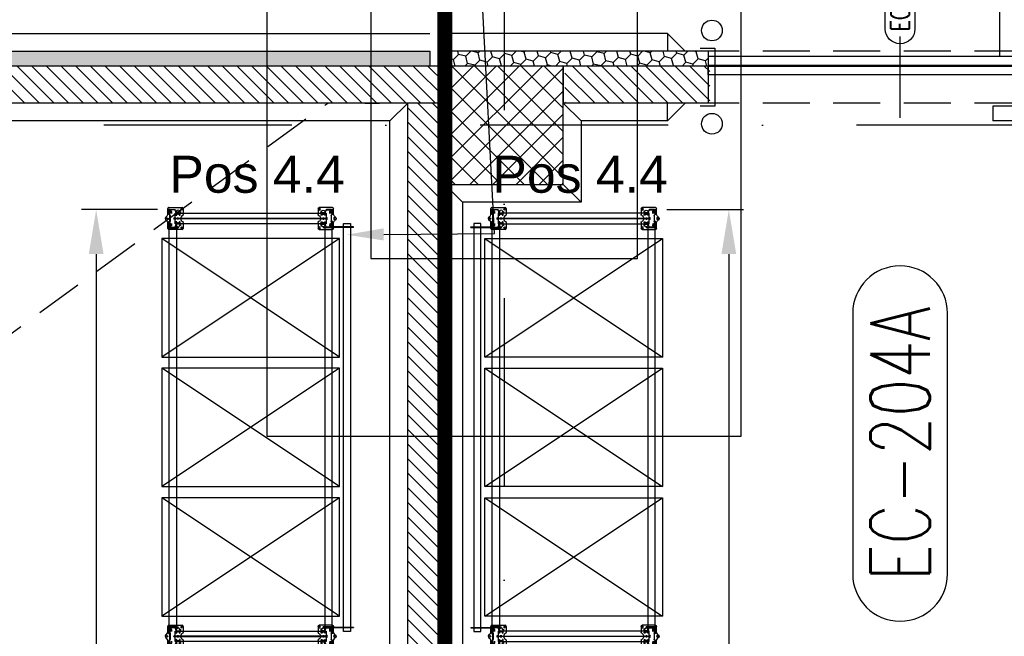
# Model space of a CAD drawing. Extents: x 34560 to 100229, y -303284 to -152113.
# Tile 57 of 74: x 59885 to 66531, y -160538 to -156373. Entities that reach past the tile are written whole.
import ezdxf
from ezdxf import colors
from ezdxf.entities.mleader import LeaderData, LeaderLine
from ezdxf.enums import TextEntityAlignment as Align
from ezdxf.math import Vec2, Vec3

# ---------------------------------------------------------------- set-up
doc = ezdxf.new("R2010")
doc.units = 0
doc.header["$LTSCALE"] = 100
doc.header["$PDMODE"] = 1
for name, pattern in [('A__G__-_-_RA_-A-$0$STRICHPUNKT', [25.4, 12.7, -6.35, 0, -6.35]), ('A_CGEG-_-____-A-$0$VERDECKT', [9.525, 6.35, -3.175]), ('A_CGEG-_-____-A-$0$VERDECKT2', [4.7625, 3.175, -1.5875]), ('MITTELLINIE', [2, 1.25, -0.25, 0.25, -0.25]), ('VERDECKT2', [0.1875, 0.125, -0.0625])]:
    doc.linetypes.add(name, pattern=pattern)
doc.layers.get('0').update_dxf_attribs({"linetype": 'CONTINUOUS'})
doc.layers.get('Defpoints').update_dxf_attribs({"linetype": 'CONTINUOUS'})
for name, color, linetype in [('A__G__-_-_RA_-A-$0$A1-ACHS-RAS---', 7, 'A__G__-_-_RA_-A-$0$STRICHPUNKT'), ('A_CGEG-_-____-A-$0$A2-ANSI-EF----', 1, 'CONTINUOUS'), ('A_CGEG-_-____-A-$0$A2-TUER-NUM050', 8, 'CONTINUOUS'), ('A_CGEG-_-____-A-$0$A2-TUER-NUM200', 8, 'CONTINUOUS'), ('A_CGEG-_-____-A-$0$A2-TUER-SYM050', 6, 'CONTINUOUS'), ('A_CGEG-_-____-A-$0$A2-TUER-SYM100', 6, 'CONTINUOUS'), ('A_CGEG-_-____-A-$0$A2-TUER-SYM200', 6, 'CONTINUOUS'), ('A_CGEG-_-____-A-$0$A2-TUER-TEX050', 8, 'CONTINUOUS'), ('A_CGEG-_-____-A-$0$A2-TUER-TEX100', 8, 'CONTINUOUS'), ('A_CGEG-_-____-A-$0$A2-TUER-TEX200', 8, 'CONTINUOUS'), ('A_CGEG-_-____-A-$0$A2-VERD-STU---', 1, 'A_CGEG-_-____-A-$0$VERDECKT2'), ('A_CGEG-_-____-A-$0$A2-VERD-UNT---', 1, 'A_CGEG-_-____-A-$0$VERDECKT'), ('A_CGEG-_-____-A-$0$A2-WAND-BFT---', 3, 'CONTINUOUS'), ('A_CGEG-_-____-A-$0$A2-WAND-MWK---', 60, 'CONTINUOUS'), ('A_CGEG-_-____-A-$0$A2-WAND-PAN---', 7, 'CONTINUOUS'), ('A_CGEG-_-____-A-$0$A3-DECK-HOE', 5, 'A_CGEG-_-____-A-$0$VERDECKT2'), ('A_CGEG-_-____-A-$0$A3-EINL-RRO---', 5, 'CONTINUOUS'), ('A_CGEG-_-____-A-$0$A3-FUGE-------', 2, 'A_CGEG-_-____-A-$0$VERDECKT2'), ('A_CGEG-_-____-A-$0$A3-TEXT-A--100', 210, 'CONTINUOUS'), ('A_CGEG-_-____-A-$0$A5-SCHR-FT----', 81, 'CONTINUOUS'), ('A_CGEG-_-____-A-$0$A5-SCHR-MWK---', 81, 'CONTINUOUS'), ('A_CGEG-_-____-A-$0$A5-SCHR-PAN---', 5, 'CONTINUOUS'), ('BITO_BUILDING', 8, 'CONTINUOUS'), ('BITO_DIMENSION', 7, 'CONTINUOUS'), ('BITO_FUßPLATTE', 2, 'CONTINUOUS'), ('BITO_PACKAGING', 4, 'CONTINUOUS'), ('BITO_RACKING_STA', 1, 'CONTINUOUS'), ('BITO_TEXT', 7, 'CONTINUOUS'), ('BITO_TRAVERSEN', 3, 'CONTINUOUS'), ('BITO_ZUBEHÖR', 5, 'CONTINUOUS')]:
    doc.layers.add(name, color=color, linetype=linetype)
doc.styles.add('A_CGEG-_-____-A-$0$NORMAL', font='romans.shx', dxfattribs={"width": 0.75})
doc.styles.get("Standard").update_dxf_attribs({"font": 'ARIAL.TTF'})
doc.dimstyles.new('BITO_100', dxfattribs={"dimscale": 100, "dimtxt": 2.5, "dimasz": 3, "dimexe": 1, "dimexo": 1, "dimgap": 1, "dimtad": 1, "dimdsep": 46, "dimtxsty": 'Standard', "dimcen": 0.09, "dimclrd": 256, "dimclre": 256, "dimclrt": 256, "dimazin": 0, "dimtfac": 0.8, "dimtix": 1, "dimtofl": 0, "dimtmove": 0, "dimatfit": 3, "dimfxl": 0, "dimtolj": 1, "dimtzin": 0, "dimlwd": -1, "dimarcsym": 0})
pattern_1 = [(45, (136000, -77350), (22.34603, 83.396486), [49.8475, -99.695]), (165, (136000, -77350), (-83.39649, -22.346013), [49.8475, -99.695]), (105, (136000, -77350), (-61.05046, 61.050473), [-99.695, 49.8475])]
pattern_2 = [(135, (136000, -77350), (-49.39141, -49.39141), [])]

# ---------------------------------------------------------------- blocks, each defined once
blk = doc.blocks.new('A_CGEG-_-____-A-$0$BFT_STUETZE_80')
at = {"layer": 'A_CGEG-_-____-A-$0$A5-SCHR-FT----'}
h = blk.add_hatch(dxfattribs=at)
h.set_pattern_fill('ANSI37', color=256, scale=3.464567, style=0)
h.set_pattern_definition([(45, (42883.72, -18623.774), (-7.7781746, 7.7781746), []), (135, (42883.72, -18623.774), (-7.7781746, -7.7781746), [])])
h.paths.add_polyline_path([(-40, -40), (40, -40), (40, 40), (-40, 40)])
at = {"layer": 'A_CGEG-_-____-A-$0$A2-WAND-BFT---'}
blk.add_lwpolyline([(-40, -40), (40, -40), (40, 40), (-40, 40)], close=True, dxfattribs=at)
blk = doc.blocks.new('A_CGEG-_-____-A-$0$FC4')
at = {"layer": 'A_CGEG-_-____-A-$0$A2-VERD-UNT---'}
for points in [[(-160, 210), (-160, -210), (160, -210), (160, 210)], [(-90, 90), (-90, -90), (90, -90), (90, 90)]]:
    blk.add_lwpolyline(points, close=True, dxfattribs=at)
blk = doc.blocks.new('A_CGEG-_-____-A-$0$B_T3250')
at = {"layer": 'A_CGEG-_-____-A-$0$A2-TUER-NUM050'}
blk.add_lwpolyline([(-10, -60, -1), (10, -60), (10, -115, -1), (-10, -115)], format="xyb", close=True, dxfattribs=at)
at = {"layer": 'A_CGEG-_-____-A-$0$A2-TUER-NUM050', "style": 'A_CGEG-_-____-A-$0$NORMAL', "width": 0.75}
blk.add_attdef('POSNUM', text='', height=12.5, rotation=270, dxfattribs=at).set_placement((0, -87.5), align=Align.MIDDLE_CENTER)
blk = doc.blocks.new('A_CGEG-_-____-A-$0$B_T32200')
at = {"layer": 'A_CGEG-_-____-A-$0$A2-TUER-NUM200'}
blk.add_lwpolyline([(32, 308, 1), (-32, 308), (-32, 132, 1), (32, 132)], format="xyb", close=True, dxfattribs=at)
at = {"layer": 'A_CGEG-_-____-A-$0$A2-TUER-NUM200', "style": 'A_CGEG-_-____-A-$0$NORMAL', "width": 0.75}
blk.add_attdef('POSNUM', text='', height=40, rotation=270, dxfattribs=at).set_placement((0, 220), align=Align.MIDDLE_CENTER)
blk = doc.blocks.new('A_CGEG-_-____-A-$0$TCTBZ9T002K1RU1RU4P1')
at = {"layer": 'A_CGEG-_-____-A-$0$A2-TUER-SYM050'}
for p, q in [((4.5, 37), (-5.5, 37)), ((4.5, -2), (4.5, 37)), ((254.5, -2), (254.5, 37)), ((254.5, 37), (264.5, 37)), ((-5.5, -2), (4.5, -2)), ((264.5, -2), (254.5, -2))]:
    blk.add_line(p, q, dxfattribs=at)
at = {"layer": 'A_CGEG-_-____-A-$0$A2-TUER-SYM100'}
for p, q in [((4.5, 35), (0, 35)), ((4.5, 0), (4.5, 37)), ((4.5, 0), (4.5, 35)), ((254.5, 0), (254.5, 37)), ((254.5, 0), (254.5, 35)), ((254.5, 35), (259, 35)), ((4.5, 0), (0, 0)), ((254.5, 0), (259, 0))]:
    blk.add_line(p, q, dxfattribs=at)
at = {"layer": 'A_CGEG-_-____-A-$0$A2-TUER-SYM200'}
for p, q in [((4.5, 0), (4.5, 37)), ((4.5, 0), (4.5, 35)), ((254.5, 0), (254.5, 37)), ((254.5, 0), (254.5, 35))]:
    blk.add_line(p, q, dxfattribs=at)
at = {"layer": 'A_CGEG-_-____-A-$0$A2-WAND-PAN---'}
for p, q in [((0, 0), (0, 35)), ((259, 0), (259, 35))]:
    blk.add_line(p, q, dxfattribs=at)
blk = doc.blocks.new('A_CGEG-_-____-A-$0$TCTBZ9T2C001RU1RU001')
at = {"layer": 'A_CGEG-_-____-A-$0$A2-TUER-SYM050'}
for p, q in [((-187.5, 10), (62.5, 10)), ((-187.5, 0), (-187.5, 10)), ((62.5, 0), (62.5, 10)), ((-187.5, 0), (62.5, 0))]:
    blk.add_line(p, q, dxfattribs=at)
at = {"layer": 'A_CGEG-_-____-A-$0$A2-TUER-SYM100'}
for p, q in [((-187.5, 10), (62.5, 10)), ((-187.5, 0), (-187.5, 10)), ((62.5, 0), (62.5, 10)), ((-187.5, 0), (62.5, 0))]:
    blk.add_line(p, q, dxfattribs=at)
at = {"layer": 'A_CGEG-_-____-A-$0$A2-TUER-SYM200'}
for p, q in [((-187.5, 10), (62.5, 10)), ((-187.5, 0), (-187.5, 10)), ((62.5, 0), (62.5, 10)), ((-187.5, 0), (62.5, 0))]:
    blk.add_line(p, q, dxfattribs=at)
blk = doc.blocks.new('A_CGEG-_-____-A-$0$TCTBZ9T2C2K1RU1RU4P1')
for name, p in [('A_CGEG-_-____-A-$0$TCTBZ9T2C001RU1RU001', (4.5, 37)), ('A_CGEG-_-____-A-$0$TCTBZ9T002K1RU1RU4P1', (0, 0))]:
    blk.add_blockref(name, p)
blk = doc.blocks.new('EG-C-202ff GR kurz oReg')
at = {"layer": 'A_CGEG-_-____-A-$0$A5-SCHR-MWK---'}
h = blk.add_hatch(dxfattribs=at)
h.set_pattern_fill('ANSI31', color=256, scale=22.047244, angle=90, style=0)
h.set_pattern_definition([(135, (136000, -77000), (-49.497475, -49.497475), [])])
h.paths.add_polyline_path([(23600, 17900), (13200, 17900), (13200, 17650), (23600, 17650)])
h = blk.add_hatch(dxfattribs=at)
h.set_pattern_fill('ANSI31', color=256, scale=22, angle=90, style=0)
h.set_pattern_definition([(135, (136011, -77350), (-49.39141, -49.39141), [])])
h.paths.add_polyline_path([(25389, 17900), (24411, 17900), (24411, 17650), (25389, 17650)])
h = blk.add_hatch(dxfattribs=at)
h.set_pattern_fill('ANSI31', color=256, scale=22, angle=90, style=0)
h.set_pattern_definition(pattern_2)
h.paths.add_polyline_path([(23600, 17650), (23350, 17650), (23350, 17500), (23600, 17500)])
h = blk.add_hatch(dxfattribs=at)
h.set_pattern_fill('ANSI31', color=256, scale=22, angle=90, style=0)
h.set_pattern_definition(pattern_2)
h.paths.add_polyline_path([(23600, 17500), (23350, 17500), (23350, 5445), (23600, 5445)])
at = {"layer": 'A_CGEG-_-____-A-$0$A5-SCHR-PAN---'}
h = blk.add_hatch(dxfattribs=at)
h.set_pattern_fill('HONEY', color=256, scale=15.7, angle=45, style=0)
h.set_pattern_definition(pattern_1)
h.paths.add_polyline_path([(23500, 18000), (12800, 18000), (12800, 17900), (23500, 17900)])
h = blk.add_hatch(dxfattribs=at)
h.set_pattern_fill('HONEY', color=256, scale=15.7, angle=45, style=0)
h.set_pattern_definition(pattern_1)
h.paths.add_polyline_path([(24000, 18000), (23600, 18000), (23600, 17900), (24000, 17900)])
h = blk.add_hatch(dxfattribs=at)
h.set_pattern_fill('HONEY', color=256, scale=15.7, angle=45, style=0)
h.set_pattern_definition(pattern_1)
h.paths.add_polyline_path([(25378, 18000), (24000, 18000), (24000, 17900), (25378, 17900)])
at = {"layer": 'A__G__-_-_RA_-A-$0$A1-ACHS-RAS---'}
for p, q in [((24000, 21412.7), (24000, -2702.7)), ((58129.4, 17500), (-3760.5, 17500))]:
    blk.add_line(p, q, dxfattribs=at)
at = {"layer": 'A_CGEG-_-____-A-$0$A2-ANSI-EF----'}
for p, q in [((9570, 18120), (23500, 18120)), ((25103, 18120), (23600, 18120)), ((25103, 18120), (25103, 18000)), ((25103, 18120), (25223, 18000)), ((23350, 17650), (23230, 17530)), ((24400, 17650), (24520, 17530)), ((25103, 17530), (25103, 17650)), ((25103, 17530), (25223, 17650)), ((23230, 17530), (13320, 17530)), ((23230, 8210), (23230, 17530)), ((24520, 17530), (24520, 16980)), ((25103, 17530), (24520, 17530)), ((23600, 17100), (23720, 16980)), ((24520, 16980), (24400, 17100)), ((24520, 16980), (23720, 16980)), ((23720, 16980), (23720, 5720))]:
    blk.add_line(p, q, dxfattribs=at)
for centre in [(25403, 18140), (25403, 17510)]:
    blk.add_circle(centre, 70, dxfattribs=at)
at = {"layer": 'A_CGEG-_-____-A-$0$A2-TUER-TEX050'}
blk.add_line((26673, 17550), (26673, 18100), dxfattribs=at)
at = {"layer": 'A_CGEG-_-____-A-$0$A2-TUER-TEX100'}
blk.add_line((26673, 17550), (26673, 18100), dxfattribs=at)
at = {"layer": 'A_CGEG-_-____-A-$0$A2-TUER-TEX200'}
blk.add_line((26673, 17550), (26673, 18100), dxfattribs=at)
at = {"layer": 'A_CGEG-_-____-A-$0$A2-VERD-STU---'}
for p, q in [((27968, 18000), (25378, 18000)), ((27968, 17650), (25378, 17650))]:
    blk.add_line(p, q, dxfattribs=at)
at = {"layer": 'A_CGEG-_-____-A-$0$A2-WAND-MWK---'}
for p, q in [((23600, 17900), (13200, 17900)), ((23600, 17900), (23600, 17650)), ((25378, 17900), (24400, 17900)), ((24400, 17900), (24400, 17650)), ((23600, 17650), (13200, 17650)), ((23350, 5445), (23350, 17650)), ((23600, 5445), (23600, 17650)), ((25378, 17650), (24400, 17650))]:
    blk.add_line(p, q, dxfattribs=at)
at = {"layer": 'A_CGEG-_-____-A-$0$A2-WAND-PAN---'}
for p, q in [((9295, 18000), (23500, 18000)), ((23500, 18000), (23500, 17900)), ((25378, 18000), (23600, 18000)), ((23500, 17900), (9295, 17900)), ((25378, 17900), (23600, 17900)), ((23060, 17650), (23160, 17650))]:
    blk.add_line(p, q, dxfattribs=at)
at = {"layer": 'A_CGEG-_-____-A-$0$A3-DECK-HOE'}
blk.add_line((2000, 2500), (22810, 17650), dxfattribs=at)
at = {"layer": 'A_CGEG-_-____-A-$0$A3-EINL-RRO---'}
for points in [[(25378, 17905), (27968, 17905), (27968, 17965), (25378, 17965), (25378, 17905)], [(25378, 17900), (27968, 17900), (27968, 17840), (25378, 17840), (25378, 17900)]]:
    blk.add_lwpolyline(points, dxfattribs=at)
at = {"layer": 'A_CGEG-_-____-A-$0$A3-FUGE-------', "const_width": 100}
blk.add_lwpolyline([(23600, 18499.1), (23600, 1002.3)], dxfattribs=at)
at = {"layer": 'A_CGEG-_-____-A-$0$A3-TEXT-A--100'}
blk.add_line((27344.3, 19406.6), (27344.3, 17962.5), dxfattribs=at)
at = {"xscale": 10, "yscale": 10, "zscale": 10, "rotation": 180}
for name in ['A_CGEG-_-____-A-$0$B_T3250', 'A_CGEG-_-____-A-$0$B_T32200']:
    blk.add_blockref(name, (26673, 17550), dxfattribs=at).add_auto_attribs({'POSNUM': 'EC-204A'})
blk.add_blockref('A_CGEG-_-____-A-$0$TCTBZ9T2C2K1RU1RU4P1', (27968, 18000), dxfattribs=at)
at = {"layer": 'A_CGEG-_-____-A-$0$A2-VERD-UNT---', "xscale": 10, "yscale": 10, "zscale": 10}
blk.add_blockref('A_CGEG-_-____-A-$0$FC4', (24000, 17500), dxfattribs=at)
at = {"layer": 'A_CGEG-_-____-A-$0$A2-WAND-BFT---', "xscale": 10, "yscale": 10, "zscale": 10}
blk.add_blockref('A_CGEG-_-____-A-$0$BFT_STUETZE_80', (24000, 17500), dxfattribs=at)
blk = doc.blocks.new('Stütze P4 ds')
at = {"color": 0}
for p, q in [((-47.5, 70.5), (-40, 70.5)), ((-47.5, 68.5), (-47.5, 70.5)), ((-40, 68.5), (-47.5, 68.5)), ((40, 70.5), (47.5, 70.5)), ((47.5, 68.5), (40, 68.5)), ((47.5, 70.5), (47.5, 68.5)), ((-60, -0.5), (-60, 33)), ((-58, 33), (-58, -0.5)), ((-57, 37.3), (-39.1, 43.8)), ((-38.5, 41.9), (-56.4, 35.4)), ((-37.5, 46.1), (-37.5, 66)), ((-35.5, 66), (-35.5, 46.1)), ((-21, 2), (21, 2)), ((21, 0), (-21, 0)), ((35.5, 46.1), (35.5, 66)), ((37.5, 66), (37.5, 46.1)), ((56.4, 35.4), (38.5, 41.9)), ((39.1, 43.8), (57, 37.3)), ((58, -0.5), (58, 33)), ((60, 33), (60, -0.5)), ((-57.5, -5), (-62.5, -5)), ((-60, -2.5), (-60, -7.5)), ((-55.5, -3), (-27.9, -3)), ((-27.9, -5), (-55.5, -5)), ((-25.7, -1.8), (-24.9, -0.2)), ((-23.1, -1.2), (-24, -2.8)), ((24, -2.8), (23.1, -1.2)), ((24.9, -0.2), (25.7, -1.8)), ((27.9, -3), (55.5, -3)), ((55.5, -5), (27.9, -5)), ((57.5, -5), (62.5, -5)), ((60, -2.5), (60, -7.5))]:
    blk.add_line(p, q, dxfattribs=at)
at = {"color": 5, "linetype": 'Continuous'}
for p, q in [((-40, 55), (-33, 55)), ((33, 55), (40, 55))]:
    blk.add_line(p, q, dxfattribs=at)
at = {"color": 6}
for p, q in [((-37.5, 60.1), (-35.5, 60.1)), ((-37.5, 49.8), (-35.5, 49.8)), ((35.5, 60.1), (37.5, 60.1)), ((35.5, 49.8), (37.5, 49.8)), ((-46.5, -5), (-46.5, -3)), ((-33, -3), (-33, -5)), ((-32.5, -3), (-32.5, -5)), ((32.5, -5), (32.5, -3)), ((33, -5), (33, -3)), ((46.5, -3), (46.5, -5))]:
    blk.add_line(p, q, dxfattribs=at)
at = {"color": 0}
for centre, radius, start, end in [((-40, 66), 4.5, 0, 90), ((-40, 66), 2.5, 0, 90), ((40, 66), 4.5, 90, 180), ((40, 66), 2.5, 90, 180), ((-55.5, 33), 4.5, 110, 180), ((-55.5, 33), 2.5, 110, 180), ((-40, 46.1), 2.5, 290, 0), ((-40, 46.1), 4.5, 290, 0), ((-21, -2.5), 4.5, 90, 150), ((-21, -2.5), 2.5, 90, 150), ((21, -2.5), 4.5, 30, 90), ((21, -2.5), 2.5, 30, 90), ((40, 46.1), 4.5, 180, 250), ((40, 46.1), 2.5, 180, 250), ((55.5, 33), 2.5, 0, 70), ((55.5, 33), 4.5, 0, 70), ((-55.5, -0.5), 4.5, 180, 270), ((-55.5, -0.5), 2.5, 180, 270), ((-27.9, -0.5), 2.5, 270, 330), ((-27.9, -0.5), 4.5, 270, 330), ((27.9, -0.5), 4.5, 210, 270), ((27.9, -0.5), 2.5, 210, 270), ((55.5, -0.5), 4.5, 270, 0), ((55.5, -0.5), 2.5, 270, 0)]:
    blk.add_arc(centre, radius, start, end, dxfattribs=at)
blk = doc.blocks.new('Fußplatte M mL DS')
at = {"color": 0}
for p, q in [((-75, -7), (-75, 82)), ((-67, 90), (-26.2, 90)), ((-46, 66.1), (-35.3, 66.5)), ((-35.3, 66.5), (-35.3, 66.5)), ((-35.3, 66.5), (-28.8, 66.5)), ((26.2, 90), (67, 90)), ((31, 66.5), (27.6, 66.5)), ((28.8, 66.5), (35.3, 66.5)), ((35.3, 66.5), (35.3, 66.5)), ((35.3, 66.5), (46, 66.1)), ((75, 82), (75, -7)), ((-56.5, 54.8), (-56.5, 55.2)), ((-51.1, 3.9), (-51.1, 7.1)), ((-49.8, 7), (-49.8, 4)), ((-47.1, 11.1), (-34.9, 11.1)), ((-42.7, 11), (-46.9, 11)), ((-46.9, 0), (-42.7, 0)), ((-35.3, 43.5), (-46, 43.9)), ((-45.5, 7), (-45.5, 4)), ((-36.1, 11), (-42.7, 11)), ((-42.7, 0), (-36.1, 0)), ((-33.3, 11), (-36.1, 11)), ((-33.3, 0), (-36.1, 0)), ((-29.3, 66.4), (-35.3, 66.4)), ((-35.3, 66), (-35.3, 66.4)), ((-35.3, 55.1), (-35.3, 66)), ((-35.3, 54.9), (-35.3, 55.1)), ((-35.3, 44), (-35.3, 54.9)), ((-35.3, 43.6), (-35.3, 44)), ((-29.5, 43.6), (-35.3, 43.6)), ((-28.8, 43.5), (-35.3, 43.5)), ((-35.3, 43.5), (-35.3, 43.5)), ((-34.9, 11.1), (-34.9, 11)), ((-34.9, 11), (-33.3, 11)), ((-33.3, 11), (-33.3, 11)), ((-33.3, 11), (-33.3, 11)), ((-33.3, 0), (-33.3, 0)), ((-33.3, 0), (-33.3, 0)), ((-31, 43.5), (-27.6, 43.5)), ((-29.3, 66), (-29.3, 66.4)), ((-29.3, 66), (-29.3, 55.1)), ((-29.3, 54.9), (-29.3, 55.1)), ((-29.3, 54.9), (-29.3, 44)), ((-29.3, 43.6), (-29.3, 44)), ((-3.5, 49.5), (-3.5, 58.5)), ((-2.6, 58.7), (0, 54.9)), ((-2.5, 56.9), (-2.5, 49.5)), ((-0.5, 53.8), (-2.5, 56.9)), ((0, 54.9), (2.6, 58.8)), ((2.5, 56.9), (0.5, 53.8)), ((2.5, 49.5), (2.5, 56.9)), ((3.5, 58.5), (3.5, 49.5)), ((27.6, 43.5), (31, 43.5)), ((35.3, 43.5), (28.8, 43.5)), ((29.3, 66), (29.3, 66.4)), ((29.3, 55.1), (29.3, 66)), ((29.3, 54.9), (29.3, 55.1)), ((29.3, 44), (29.3, 54.9)), ((29.3, 43.6), (29.3, 44)), ((29.5, 66.4), (35.3, 66.4)), ((35.3, 43.6), (29.5, 43.6)), ((33.3, 11), (33.3, 11)), ((33.3, 11), (33.3, 11)), ((33.3, 11), (34.9, 11)), ((33.3, 11), (36.1, 11)), ((33.3, 0), (33.3, 0)), ((33.3, 0), (33.3, 0)), ((33.3, 0), (36.1, 0)), ((34.9, 11), (34.9, 11.1)), ((34.9, 11.1), (47.1, 11.1)), ((35.3, 66), (35.3, 66.4)), ((35.3, 66), (35.3, 55.1)), ((35.3, 54.9), (35.3, 55.1)), ((35.3, 54.9), (35.3, 44)), ((35.3, 43.6), (35.3, 44)), ((46, 43.9), (35.3, 43.5)), ((35.3, 43.5), (35.3, 43.5)), ((36.1, 11), (42.7, 11)), ((42.7, 0), (36.1, 0)), ((46.9, 11), (42.7, 11)), ((42.7, 0), (46.9, 0)), ((45.5, 7), (45.5, 4)), ((49.8, 7), (49.8, 4)), ((51.1, 7.1), (51.1, 3.9)), ((56.6, 55.2), (56.6, 54.8)), ((-26.2, -15), (-67, -15)), ((-34.9, -0.1), (-47.1, -0.1)), ((-33.3, 0), (-34.9, 0)), ((-34.9, 0), (-34.9, -0.1)), ((67, -15), (26.2, -15)), ((34.9, 0), (33.3, 0)), ((34.9, -0.1), (34.9, 0)), ((47.1, -0.1), (34.9, -0.1))]:
    blk.add_line(p, q, dxfattribs=at)
at = {"color": 0, "ltscale": 11.42808}
for p, q in [((-35.3, 60.5), (-29.3, 60.5)), ((-35.3, 49.5), (-29.3, 49.5)), ((35.3, 60.5), (29.3, 60.5)), ((35.3, 49.5), (29.3, 49.5))]:
    blk.add_line(p, q, dxfattribs=at)
at = {"color": 0, "flags": 128}
for points in [[(-27.6, 66.5), (-27.7, 66.5), (-27.8, 66.5), (-27.9, 66.5), (-28.1, 66.5), (-28.2, 66.5), (-28.3, 66.5), (-28.4, 66.4), (-28.5, 66.4), (-28.6, 66.4), (-28.7, 66.4), (-28.7, 66.4), (-28.8, 66.4), (-28.9, 66.4), (-28.9, 66.4), (-29, 66.4), (-29.1, 66.4), (-29.1, 66.4), (-29.1, 66.4), (-29.2, 66.4), (-29.2, 66.4), (-29.2, 66.4), (-29.2, 66.4), (-29.3, 66.4), (-29.3, 66.4)], [(-25.3, 63), (-25.4, 63), (-25.6, 63), (-25.7, 63.1), (-25.9, 63.1), (-26, 63.2), (-26.2, 63.3), (-26.3, 63.4), (-26.5, 63.5), (-26.6, 63.6), (-26.7, 63.7), (-26.8, 63.9), (-26.9, 64), (-27, 64.2), (-27.1, 64.4), (-27.2, 64.6), (-27.3, 64.7), (-27.3, 64.9), (-27.4, 65.1), (-27.5, 65.4), (-27.5, 65.6), (-27.5, 65.8), (-27.5, 66), (-27.6, 66.2), (-27.6, 66.5)], [(27.6, 66.5), (27.6, 66.2), (27.5, 66), (27.5, 65.8), (27.5, 65.6), (27.5, 65.4), (27.4, 65.1), (27.3, 64.9), (27.3, 64.7), (27.2, 64.6), (27.1, 64.4), (27, 64.2), (26.9, 64), (26.8, 63.9), (26.7, 63.7), (26.6, 63.6), (26.5, 63.5), (26.3, 63.4), (26.2, 63.3), (26, 63.2), (25.9, 63.1), (25.7, 63.1), (25.6, 63), (25.4, 63), (25.3, 63)], [(27.6, 66.5), (27.7, 66.5), (27.8, 66.5), (27.9, 66.5), (28.1, 66.5), (28.2, 66.5), (28.3, 66.5), (28.4, 66.4), (28.5, 66.4), (28.6, 66.4), (28.7, 66.4), (28.7, 66.4), (28.8, 66.4), (28.9, 66.4), (28.9, 66.4), (29, 66.4), (29.1, 66.4), (29.1, 66.4), (29.1, 66.4), (29.2, 66.4), (29.2, 66.4), (29.2, 66.4), (29.2, 66.4), (29.3, 66.4), (29.3, 66.4)], [(35.3, 66.4), (35.3, 66.4), (35.2, 66.4), (35.2, 66.4), (35.1, 66.4), (35.1, 66.4), (35, 66.4), (34.9, 66.4), (34.8, 66.4), (34.6, 66.4), (34.5, 66.4), (34.3, 66.4), (34.1, 66.4), (33.9, 66.4), (33.7, 66.4), (33.5, 66.4), (33.3, 66.4), (33, 66.4), (32.8, 66.5), (32.5, 66.5), (32.2, 66.5), (32, 66.5), (31.7, 66.5), (31.3, 66.5), (31, 66.5)], [(-35.3, 43.6), (-35.3, 43.6), (-35.2, 43.6), (-35.2, 43.6), (-35.1, 43.6), (-35.1, 43.6), (-35, 43.6), (-34.9, 43.6), (-34.8, 43.6), (-34.6, 43.6), (-34.5, 43.6), (-34.3, 43.6), (-34.1, 43.6), (-34, 43.6), (-33.7, 43.6), (-33.5, 43.6), (-33.3, 43.6), (-33.1, 43.6), (-32.8, 43.5), (-32.5, 43.5), (-32.3, 43.5), (-32, 43.5), (-31.7, 43.5), (-31.4, 43.5), (-31, 43.5)], [(-27.6, 43.5), (-27.7, 43.5), (-27.8, 43.5), (-27.9, 43.5), (-28.1, 43.5), (-28.2, 43.5), (-28.3, 43.5), (-28.4, 43.6), (-28.5, 43.6), (-28.6, 43.6), (-28.7, 43.6), (-28.7, 43.6), (-28.8, 43.6), (-28.9, 43.6), (-28.9, 43.6), (-29, 43.6), (-29.1, 43.6), (-29.1, 43.6), (-29.1, 43.6), (-29.2, 43.6), (-29.2, 43.6), (-29.2, 43.6), (-29.2, 43.6), (-29.3, 43.6), (-29.3, 43.6)], [(-27.6, 43.5), (-27.6, 43.8), (-27.6, 44), (-27.5, 44.2), (-27.5, 44.4), (-27.5, 44.6), (-27.4, 44.9), (-27.4, 45.1), (-27.3, 45.3), (-27.2, 45.5), (-27.1, 45.6), (-27, 45.8), (-26.9, 46), (-26.8, 46.1), (-26.7, 46.3), (-26.6, 46.4), (-26.5, 46.5), (-26.3, 46.6), (-26.2, 46.7), (-26, 46.8), (-25.9, 46.9), (-25.7, 46.9), (-25.6, 47), (-25.4, 47), (-25.3, 47)], [(-3.5, 58.5), (-3.5, 58.5), (-3.5, 58.6), (-3.5, 58.6), (-3.5, 58.7), (-3.5, 58.7), (-3.5, 58.7), (-3.5, 58.7), (-3.4, 58.8), (-3.4, 58.8), (-3.4, 58.8), (-3.4, 58.9), (-3.4, 58.9), (-3.4, 58.9), (-3.3, 58.9), (-3.3, 58.9), (-3.3, 58.9), (-3.2, 59), (-3.2, 59), (-3.2, 59), (-3.1, 59), (-3.1, 59), (-3.1, 59), (-3, 59), (-3, 59)], [(-3, 49), (-3, 49), (-3.1, 49), (-3.1, 49), (-3.1, 49), (-3.2, 49), (-3.2, 49), (-3.2, 49), (-3.3, 49.1), (-3.3, 49.1), (-3.3, 49.1), (-3.4, 49.1), (-3.4, 49.1), (-3.4, 49.1), (-3.4, 49.2), (-3.4, 49.2), (-3.4, 49.2), (-3.5, 49.3), (-3.5, 49.3), (-3.5, 49.3), (-3.5, 49.3), (-3.5, 49.4), (-3.5, 49.4), (-3.5, 49.5), (-3.5, 49.5)], [(-3, 59), (-3, 59), (-3, 59), (-2.9, 59), (-2.9, 59), (-2.9, 59), (-2.9, 59), (-2.8, 59), (-2.8, 59), (-2.8, 59), (-2.8, 59), (-2.8, 58.9), (-2.8, 58.9), (-2.7, 58.9), (-2.7, 58.9), (-2.7, 58.9), (-2.7, 58.9), (-2.7, 58.9), (-2.7, 58.9), (-2.6, 58.8), (-2.6, 58.8), (-2.6, 58.8), (-2.6, 58.8), (-2.6, 58.8), (-2.6, 58.7)], [(-2.5, 49.5), (-2.5, 49.5), (-2.5, 49.4), (-2.5, 49.4), (-2.5, 49.3), (-2.5, 49.3), (-2.5, 49.3), (-2.5, 49.3), (-2.6, 49.2), (-2.6, 49.2), (-2.6, 49.2), (-2.6, 49.1), (-2.6, 49.1), (-2.6, 49.1), (-2.7, 49.1), (-2.7, 49.1), (-2.7, 49.1), (-2.7, 49), (-2.8, 49), (-2.8, 49), (-2.8, 49), (-2.9, 49), (-2.9, 49), (-3, 49), (-3, 49)], [(0, 53.5), (0, 53.5), (0, 53.5), (-0.1, 53.5), (-0.1, 53.5), (-0.1, 53.5), (-0.1, 53.5), (-0.2, 53.5), (-0.2, 53.5), (-0.2, 53.5), (-0.2, 53.6), (-0.2, 53.6), (-0.3, 53.6), (-0.3, 53.6), (-0.3, 53.6), (-0.3, 53.6), (-0.3, 53.6), (-0.3, 53.7), (-0.4, 53.7), (-0.4, 53.7), (-0.4, 53.7), (-0.4, 53.7), (-0.4, 53.8), (-0.5, 53.8), (-0.5, 53.8)], [(0.5, 53.8), (0.4, 53.8), (0.4, 53.8), (0.4, 53.7), (0.4, 53.7), (0.4, 53.7), (0.4, 53.7), (0.3, 53.7), (0.3, 53.6), (0.3, 53.6), (0.3, 53.6), (0.3, 53.6), (0.2, 53.6), (0.2, 53.6), (0.2, 53.6), (0.2, 53.5), (0.2, 53.5), (0.1, 53.5), (0.1, 53.5), (0.1, 53.5), (0.1, 53.5), (0.1, 53.5), (0, 53.5), (0, 53.5), (0, 53.5)], [(3, 49), (3, 49), (2.9, 49), (2.9, 49), (2.8, 49), (2.8, 49), (2.8, 49), (2.7, 49), (2.7, 49.1), (2.7, 49.1), (2.7, 49.1), (2.6, 49.1), (2.6, 49.1), (2.6, 49.1), (2.6, 49.2), (2.6, 49.2), (2.6, 49.2), (2.5, 49.3), (2.5, 49.3), (2.5, 49.3), (2.5, 49.3), (2.5, 49.4), (2.5, 49.4), (2.5, 49.5), (2.5, 49.5)], [(2.6, 58.8), (2.6, 58.8), (2.6, 58.8), (2.6, 58.8), (2.6, 58.8), (2.6, 58.9), (2.7, 58.9), (2.7, 58.9), (2.7, 58.9), (2.7, 58.9), (2.7, 58.9), (2.7, 58.9), (2.8, 58.9), (2.8, 59), (2.8, 59), (2.8, 59), (2.8, 59), (2.8, 59), (2.9, 59), (2.9, 59), (2.9, 59), (2.9, 59), (3, 59), (3, 59), (3, 59)], [(3, 59), (3, 59), (3.1, 59), (3.1, 59), (3.1, 59), (3.2, 59), (3.2, 59), (3.2, 59), (3.3, 58.9), (3.3, 58.9), (3.3, 58.9), (3.4, 58.9), (3.4, 58.9), (3.4, 58.9), (3.4, 58.8), (3.4, 58.8), (3.4, 58.8), (3.5, 58.7), (3.5, 58.7), (3.5, 58.7), (3.5, 58.7), (3.5, 58.6), (3.5, 58.6), (3.5, 58.5), (3.5, 58.5)], [(3.5, 49.5), (3.5, 49.5), (3.5, 49.4), (3.5, 49.4), (3.5, 49.3), (3.5, 49.3), (3.5, 49.3), (3.5, 49.3), (3.4, 49.2), (3.4, 49.2), (3.4, 49.2), (3.4, 49.1), (3.4, 49.1), (3.4, 49.1), (3.3, 49.1), (3.3, 49.1), (3.3, 49.1), (3.2, 49), (3.2, 49), (3.2, 49), (3.1, 49), (3.1, 49), (3.1, 49), (3, 49), (3, 49)], [(25.3, 47), (25.4, 47), (25.6, 47), (25.7, 46.9), (25.9, 46.9), (26, 46.8), (26.2, 46.7), (26.3, 46.6), (26.5, 46.5), (26.6, 46.4), (26.7, 46.3), (26.8, 46.1), (26.9, 46), (27, 45.8), (27.1, 45.6), (27.2, 45.5), (27.3, 45.3), (27.4, 45.1), (27.4, 44.9), (27.5, 44.6), (27.5, 44.4), (27.5, 44.2), (27.6, 44), (27.6, 43.8), (27.6, 43.5)], [(27.6, 43.5), (27.7, 43.5), (27.8, 43.5), (27.9, 43.5), (28.1, 43.5), (28.2, 43.5), (28.3, 43.5), (28.4, 43.6), (28.5, 43.6), (28.6, 43.6), (28.7, 43.6), (28.7, 43.6), (28.8, 43.6), (28.9, 43.6), (28.9, 43.6), (29, 43.6), (29.1, 43.6), (29.1, 43.6), (29.1, 43.6), (29.2, 43.6), (29.2, 43.6), (29.2, 43.6), (29.2, 43.6), (29.3, 43.6), (29.3, 43.6)], [(35.3, 43.6), (35.3, 43.6), (35.2, 43.6), (35.2, 43.6), (35.1, 43.6), (35.1, 43.6), (35, 43.6), (34.9, 43.6), (34.8, 43.6), (34.6, 43.6), (34.5, 43.6), (34.3, 43.6), (34.1, 43.6), (34, 43.6), (33.7, 43.6), (33.5, 43.6), (33.3, 43.6), (33.1, 43.6), (32.8, 43.5), (32.5, 43.5), (32.3, 43.5), (32, 43.5), (31.7, 43.5), (31.4, 43.5), (31, 43.5)]]:
    blk.add_lwpolyline(points, dxfattribs=at)
at = {"color": 0}
for centre, radius in [((-62.5, 79.2), 5.75), ((62.5, 79.2), 5.75), ((0, 34), 6.5), ((0, -20), 5.75)]:
    blk.add_circle(centre, radius, dxfattribs=at)
for centre, radius, start, end in [((-67, 82), 8, 90, 180), ((-25.2, 66.5), 3.5, 269.8363, 180), ((-26.2, 84), 6, 20.92483, 90), ((0, 94), 22, 200.92483, 339.07517), ((26.2, 84), 6, 90, 159.07517), ((25.2, 66.5), 3.5, 0, 270.1637), ((67, 82), 8, 0, 90), ((-45.6, 55.2), 10.9, 92, 180), ((-45.6, 54.8), 10.9, 180, 268), ((-47.1, 7.1), 4, 90, 180), ((-47.1, 3.9), 4, 180, 270), ((-25.3, 43.5), 3.5, 180.1637, 90), ((25.3, 43.5), 3.5, 90, 359.8363), ((45.6, 55.2), 10.9, 0, 88), ((45.6, 54.8), 10.9, 272, 0), ((47.1, 7.1), 4, 0, 90), ((47.1, 3.9), 4, 270, 0), ((-67, -7), 8, 180, 270), ((-26.2, -29), 14, 20.92483, 90), ((0, -19), 14, 200.92483, 339.07517), ((26.2, -29), 14, 90, 159.07517), ((67, -7), 8, 270, 0)]:
    blk.add_arc(centre, radius, start, end, dxfattribs=at)
for centre, major_axis, start_param, end_param in [((-46.9, 7), (0, 4), 0, 1.570796), ((-46.9, 4), (0, -4), 4.712389, 6.283185), ((-42.7, 7), (0, 4), 0, 1.570796), ((-42.7, 4), (0, -4), 4.712389, 6.283185), ((42.7, 7), (0, 4), 4.712389, 6.283185), ((42.7, 4), (0, -4), 0, 1.570796), ((46.9, 7), (0, 4), 4.712389, 6.283185), ((46.9, 4), (0, -4), 0, 1.570796)]:
    blk.add_ellipse(centre, major_axis=major_axis, ratio=0.707107, start_param=start_param, end_param=end_param, dxfattribs=at)
blk = doc.blocks.new('*U432')
at = {"layer": 'BITO_ZUBEHÖR', "color": 0}
for p, q in [((-35.5, -40), (-0.5, -40)), ((-35.5, -1060), (-35.5, -40)), ((-0.5, -40), (-0.5, -1060)), ((0.5, -40), (35.5, -40)), ((0.5, -1060), (0.5, -40)), ((35.5, -40), (35.5, -1060)), ((-0.5, -1060), (-35.5, -1060)), ((35.5, -1060), (0.5, -1060))]:
    blk.add_line(p, q, dxfattribs=at)
at = {"color": 0, "xscale": -1, "rotation": 180}
blk.add_blockref('Stütze P4 ds', (0, -5), dxfattribs=at)
at = {"color": 0}
blk.add_blockref('Stütze P4 ds', (0, -1095), dxfattribs=at)
at = {"layer": 'BITO_FUßPLATTE', "xscale": -1, "rotation": 180}
blk.add_blockref('Fußplatte M mL DS', (0, -5), dxfattribs=at)
at = {"layer": 'BITO_FUßPLATTE'}
blk.add_blockref('Fußplatte M mL DS', (0, -1095), dxfattribs=at)
blk = doc.blocks.new('*U395')
at = {"layer": 'BITO_TRAVERSEN', "linetype": 'ByBlock'}
for p, q in [((-4, 0), (-40, 0)), ((-27.8, 7.5), (-26.8, 8.9)), ((-27.8, 0), (-27.8, 7.5)), ((-21.1, 9.9), (-22.4, 9.9)), ((-16.7, 8.9), (-15.7, 7.5)), ((-15.7, 0), (-15.7, 7.5)), ((0, 60), (0, 4)), ((0, 60), (4, 60)), ((4, 4), (4, 60)), ((2698, 4), (2698, 60)), ((2702, 60), (2698, 60)), ((2702, 60), (2702, 4)), ((2706, 0), (2742, 0)), ((2718.7, 8.9), (2717.7, 7.5)), ((2717.7, 0), (2717.7, 7.5)), ((2723.1, 9.9), (2724.4, 9.9)), ((2729.8, 7.5), (2728.8, 8.9)), ((2729.8, 0), (2729.8, 7.5)), ((-40, -4), (-40, 0)), ((-40, -4), (-4, -4)), ((2742, -4), (2706, -4)), ((2742, -4), (2742, 0))]:
    blk.add_line(p, q, dxfattribs=at)
at = {"layer": 'BITO_TRAVERSEN', "linetype": 'ByBlock', "ltscale": 9.825358}
for p, q in [((-21.8, 0), (-21.8, 8.8)), ((2723.8, 0), (2723.8, 8.8))]:
    blk.add_line(p, q, dxfattribs=at)
at = {"layer": 'BITO_TRAVERSEN', "ltscale": 7.618686}
for p, q in [((0, 43), (4, 43)), ((0, 33), (4, 33)), ((0, 29), (4, 29)), ((0, 23), (4, 23)), ((0, 13), (4, 13)), ((2702, 43), (2698, 43)), ((2702, 33), (2698, 33)), ((2702, 29), (2698, 29)), ((2702, 23), (2698, 23)), ((2702, 13), (2698, 13))]:
    blk.add_line(p, q, dxfattribs=at)
at = {"layer": 'BITO_TRAVERSEN'}
blk.add_lwpolyline([(4, 50), (2698, 50), (2698, 0), (4, 0)], close=True, dxfattribs=at)
at = {"layer": 'BITO_TRAVERSEN', "linetype": 'ByBlock'}
for centre, radius, start, end in [((-4, 4), 8, 270, 0), ((-4, 4), 4, 270, 0), ((2706, 4), 8, 180, 270), ((2706, 4), 4, 180, 270)]:
    blk.add_arc(centre, radius, start, end, dxfattribs=at)
for centre, major_axis, start_param, end_param in [((-22.4, 8.7), (-4.5, 0), 4.712389, 6.099926), ((-21.1, 8.7), (4.5, 0), 0.18326, 1.570796)]:
    blk.add_ellipse(centre, major_axis=major_axis, ratio=0.258819, start_param=start_param, end_param=end_param, dxfattribs=at)
at = {"layer": 'BITO_TRAVERSEN', "linetype": 'ByBlock', "extrusion": (0, 0, -1)}
for centre, major_axis, start_param, end_param in [((2723.1, 8.7), (4.5, 0), 3.324852, 4.712389), ((2724.4, 8.7), (-4.5, 0), 1.570796, 2.958333)]:
    blk.add_ellipse(centre, major_axis=major_axis, ratio=0.258819, start_param=start_param, end_param=end_param, dxfattribs=at)
blk = doc.blocks.new('*U396')
at = {"layer": 'BITO_TRAVERSEN', "linetype": 'ByBlock'}
for p, q in [((-40, 4), (-40, 0)), ((-40, 4), (-4, 4)), ((-4, 0), (-40, 0)), ((-27.8, 0), (-27.8, -7.5)), ((-15.7, 0), (-15.7, -7.5)), ((2742, 4), (2706, 4)), ((2706, 0), (2742, 0)), ((2717.7, 0), (2717.7, -7.5)), ((2729.8, 0), (2729.8, -7.5)), ((2742, 4), (2742, 0)), ((-27.8, -7.5), (-26.8, -8.9)), ((-21.1, -9.9), (-22.4, -9.9)), ((-16.7, -8.9), (-15.7, -7.5)), ((0, -60), (0, -4)), ((0, -60), (4, -60)), ((4, -4), (4, -60)), ((2698, -4), (2698, -60)), ((2702, -60), (2698, -60)), ((2702, -60), (2702, -4)), ((2718.7, -8.9), (2717.7, -7.5)), ((2723.1, -9.9), (2724.4, -9.9)), ((2729.8, -7.5), (2728.8, -8.9))]:
    blk.add_line(p, q, dxfattribs=at)
at = {"layer": 'BITO_TRAVERSEN', "linetype": 'ByBlock', "ltscale": 9.825358}
for p, q in [((-21.8, 0), (-21.8, -8.8)), ((2723.8, 0), (2723.8, -8.8))]:
    blk.add_line(p, q, dxfattribs=at)
at = {"layer": 'BITO_TRAVERSEN', "ltscale": 7.618686}
for p, q in [((0, -13), (4, -13)), ((0, -23), (4, -23)), ((0, -29), (4, -29)), ((0, -33), (4, -33)), ((0, -43), (4, -43)), ((2702, -13), (2698, -13)), ((2702, -23), (2698, -23)), ((2702, -29), (2698, -29)), ((2702, -33), (2698, -33)), ((2702, -43), (2698, -43))]:
    blk.add_line(p, q, dxfattribs=at)
at = {"layer": 'BITO_TRAVERSEN'}
blk.add_lwpolyline([(4, -50), (2698, -50), (2698, 0), (4, 0)], close=True, dxfattribs=at)
at = {"layer": 'BITO_TRAVERSEN', "linetype": 'ByBlock'}
for centre, radius, start, end in [((-4, -4), 8, 0, 90), ((-4, -4), 4, 0, 90), ((2706, -4), 8, 90, 180), ((2706, -4), 4, 90, 180)]:
    blk.add_arc(centre, radius, start, end, dxfattribs=at)
at = {"layer": 'BITO_TRAVERSEN', "linetype": 'ByBlock', "extrusion": (0, 0, -1)}
for centre, major_axis, start_param, end_param in [((-22.4, -8.7), (-4.5, 0), 4.712389, 6.099926), ((-21.1, -8.7), (4.5, 0), 0.18326, 1.570796)]:
    blk.add_ellipse(centre, major_axis=major_axis, ratio=0.258819, start_param=start_param, end_param=end_param, dxfattribs=at)
at = {"layer": 'BITO_TRAVERSEN', "linetype": 'ByBlock'}
for centre, major_axis, start_param, end_param in [((2723.1, -8.7), (-4.5, 0), 0.18326, 1.570796), ((2724.4, -8.7), (4.5, 0), 4.712389, 6.099926)]:
    blk.add_ellipse(centre, major_axis=major_axis, ratio=0.258819, start_param=start_param, end_param=end_param, dxfattribs=at)
blk = doc.blocks.new('*U98')
at = {"color": 0}
for p, q in [((1200, 0), (0, 800)), ((1200, 800), (0, 0))]:
    blk.add_line(p, q, dxfattribs=at)
blk.add_lwpolyline([(0, 0), (1200, 0), (1200, 800), (0, 800)], close=True, dxfattribs=at)
blk = doc.blocks.new('*U403')
at = {"layer": 'BITO_ZUBEHÖR', "linetype": 'MITTELLINIE'}
for p, q in [((-5.5, 134), (2.5, 134)), ((2707.5, 134), (2699.5, 134)), ((2.5, 100), (-5.5, 100)), ((2699.5, 100), (2707.5, 100)), ((-20, 1), (-20, -7.8)), ((2722, 1), (2722, -7.8))]:
    blk.add_line(p, q, dxfattribs=at)
at = {"layer": 'BITO_ZUBEHÖR'}
for p, q in [((-3, 144), (-3, 7)), ((0, 144), (-3, 144)), ((0, 144), (0, 7)), ((2702, 144), (2702, 7)), ((2702, 144), (2705, 144)), ((2705, 144), (2705, 7)), ((-31, 3), (-7, 3)), ((-31, 3), (-31, 0)), ((-31, 0), (-7, 0)), ((-25.8, 0), (-25.8, -5.3)), ((-14.3, 0), (-14.3, -5.3)), ((2733, 3), (2709, 3)), ((2733, 3), (2733, 0)), ((-25.8, -5.3), (-25.4, -5.8)), ((-19.1, -6.8), (-20.9, -6.8)), ((-14.6, -5.8), (-14.3, -5.3)), ((2733, 0), (2709, 0)), ((2716.2, 0), (2716.2, -5.3)), ((2716.6, -5.8), (2716.2, -5.3)), ((2721.1, -6.8), (2722.9, -6.8)), ((2727.7, -5.3), (2727.4, -5.8)), ((2727.7, 0), (2727.7, -5.3))]:
    blk.add_line(p, q, dxfattribs=at)
at = {"layer": 'BITO_ZUBEHÖR', "linetype": 'VERDECKT2'}
for p, q in [((-3, 137.2), (0, 137.2)), ((2705, 137.2), (2702, 137.2)), ((-3, 130.7), (0, 130.7)), ((-3, 123.5), (0, 123.5)), ((0, 76.5), (-3, 76.5)), ((2705, 130.7), (2702, 130.7)), ((2705, 123.5), (2702, 123.5)), ((2702, 76.5), (2705, 76.5)), ((-25.8, 3), (-25.8, 0)), ((-14.3, 0), (-14.3, 3)), ((2716.2, 0), (2716.2, 3)), ((2727.7, 3), (2727.7, 0))]:
    blk.add_line(p, q, dxfattribs=at)
at = {"layer": 'BITO_ZUBEHÖR'}
blk.add_lwpolyline([(-26.5, 76.5), (-26.5, 123.5), (2728.5, 123.5), (2728.5, 76.5)], close=True, dxfattribs=at)
for centre, radius, start, end in [((-7, 7), 4, 270, 0), ((-7, 7), 7, 270, 0), ((2709, 7), 7, 180, 270), ((2709, 7), 4, 180, 270)]:
    blk.add_arc(centre, radius, start, end, dxfattribs=at)
at = {"layer": 'BITO_ZUBEHÖR', "extrusion": (0, 0, -1)}
for centre, start_param, end_param in [((-20.9, -5.6), 4.712389, 6.099926), ((-19.1, -5.6), 3.324852, 4.712389)]:
    blk.add_ellipse(centre, major_axis=(-4.5, 0), ratio=0.258819, start_param=start_param, end_param=end_param, dxfattribs=at)
at = {"layer": 'BITO_ZUBEHÖR'}
for centre, major_axis, start_param, end_param in [((2721.1, -5.6), (4.5, 0), 3.324852, 4.712389), ((2722.9, -5.6), (-4.5, 0), 1.570796, 2.958333)]:
    blk.add_ellipse(centre, major_axis=major_axis, ratio=0.258819, start_param=start_param, end_param=end_param, dxfattribs=at)
blk = doc.blocks.new('Pos. 4.4 DS')
at = {"layer": 'BITO_PACKAGING'}
for p in [(-1150, -996), (-1150, -1871), (-1150, -2746)]:
    blk.add_blockref('*U98', p, dxfattribs=at)
at = {"layer": 'BITO_RACKING_STA', "rotation": 270}
for p in [(0, -60), (0, -2882)]:
    blk.add_blockref('*U432', p, dxfattribs=at)
at = {"layer": 'BITO_RACKING_STA', "color": 3, "rotation": 270}
for name, p in [('*U395', (-1100, -120)), ('*U396', (0, -120))]:
    blk.add_blockref(name, p, dxfattribs=at)
at = {"layer": 'BITO_RACKING_STA', "color": 5, "rotation": 270}
blk.add_blockref('*U403', (0, -120), dxfattribs=at)
blk = doc.blocks.new('*D277')
at = {"layer": 'BITO_DIMENSION', "lineweight": -2}
for p, q in [((60815.6, -157656.3), (60301.7, -157656.3)), ((60815.6, -169064.3), (60301.7, -169064.3))]:
    blk.add_line(p, q, dxfattribs=at)
at = {"layer": 'BITO_DIMENSION'}
blk.add_line((60401.7, -157956.3), (60401.7, -168764.3), dxfattribs=at)
for points in [[(60351.7, -157956.3), (60451.7, -157956.3), (60401.7, -157656.3)], [(60351.7, -168764.3), (60451.7, -168764.3), (60401.7, -169064.3)]]:
    blk.add_solid(points, dxfattribs=at)
at = {"layer": 'Defpoints', "color": 0}
for p in [(60915.6, -157656.3), (60401.7, -169064.3), (60915.6, -169064.3)]:
    blk.add_point(p, dxfattribs=at)
at = {"layer": 'BITO_DIMENSION', "insert": (60174, -163360.3), "char_height": 250, "attachment_point": 5, "rotation": 90}
blk.add_mtext('\\A1;4x2702+5x120=11408', dxfattribs=at)
blk = doc.blocks.new('*D379')
at = {"layer": 'BITO_DIMENSION', "lineweight": -2}
for p, q in [((64253.1, -157656.3), (64771.3, -157656.3)), ((64253.1, -169064.3), (64771.3, -169064.3))]:
    blk.add_line(p, q, dxfattribs=at)
at = {"layer": 'BITO_DIMENSION'}
blk.add_line((64671.3, -157956.3), (64671.3, -168764.3), dxfattribs=at)
for points in [[(64621.3, -157956.3), (64721.3, -157956.3), (64671.3, -157656.3)], [(64621.3, -168764.3), (64721.3, -168764.3), (64671.3, -169064.3)]]:
    blk.add_solid(points, dxfattribs=at)
at = {"layer": 'Defpoints', "color": 0}
for p in [(64153.1, -157656.3), (64153.1, -169064.3), (64671.3, -169064.3)]:
    blk.add_point(p, dxfattribs=at)
at = {"layer": 'BITO_DIMENSION', "insert": (64443.6, -163360.3), "char_height": 250, "attachment_point": 5, "rotation": 90}
blk.add_mtext('\\A1;4x2702+5x120=11408', dxfattribs=at)

msp = doc.modelspace()

# ---------------------------------------------------------------- block references
at = {"layer": 'BITO_BUILDING', "color": 6}
msp.add_blockref('EG-C-202ff GR kurz oReg', (39154.335, -174586.328), dxfattribs=at)
at = {"layer": 'BITO_RACKING_STA'}
msp.add_blockref('Pos. 4.4 DS', (61994.335, -157656.328), dxfattribs=at)
at = {"layer": 'BITO_RACKING_STA', "xscale": -1}
msp.add_blockref('Pos. 4.4 DS', (63074.335, -157656.328), dxfattribs=at)

# ---------------------------------------------------------------- texts
at = {"layer": 'BITO_TEXT', "char_height": 250, "width": 1250.28392, "attachment_point": 1}
for insert in [(60895.607, -157292.251), (63075.607, -157292.251)]:
    msp.add_mtext('Pos 4.4', dxfattribs=dict(at, insert=insert))

# ---------------------------------------------------------------- dimensions: what is measured, and where the dimension line sits
at = {"layer": 'BITO_DIMENSION'}
for base, p1, p2, picture, middle in [((60401.659, -169064.328), (60915.609, -157656.328), (60915.609, -169064.328), '*D277', (60174.016, -163360.328)), ((64671.251, -169064.328), (64153.06, -157656.328), (64153.06, -169064.328), '*D379', (64443.608, -163360.328))]:
    dim = msp.add_linear_dim(base=base, p1=p1, p2=p2, angle=90, text='4x2702+5x120=<>', dimstyle='BITO_100', dxfattribs=at)
    dim.commit()
    dim.dimension.update_dxf_attribs({"geometry": picture, "text_midpoint": middle})

# ---------------------------------------------------------------- leaders
ml = msp.add_multileader_mtext('Standard', dxfattribs=at)
ml.set_content('je 5x DSP', color=256)
ml.set_leader_properties()
ml.build(insert=Vec2(0, 0))
ml.multileader.update_dxf_attribs({"text_right_attachment_type": 6, "dogleg_length": 0.36, "arrow_head_size": 250, "scale": 100})
ctx = ml.context
ctx.base_point, ctx.scale, ctx.char_height, ctx.arrow_head_size, ctx.landing_gap_size, ctx.plane_origin = Vec3(63634.374, -155771.891), 100, 250, 250, 200, Vec3(62092.213, -157825.723)
ctx.right_attachment = 6
notes = []
notes.append((ctx, [(0, (1, 1, 0), (62982.008, -155771.891), (1, 0), 652.366, [(1, [(62092.213, -157825.723), (63090.482, -157817.485)], 0, [])])]))
ctx.mtext.insert, ctx.mtext.flow_direction = Vec3(63834.374, -155610.142), 5
for ctx, leaders in notes:
    for number, flags, end, landing, length, lines in leaders:
        leader = LeaderData()
        leader.index, (leader.has_last_leader_line, leader.has_dogleg_vector, leader.attachment_direction) = number, flags
        leader.last_leader_point, leader.dogleg_vector, leader.dogleg_length = Vec3(end), Vec3(landing), length
        for number, points, colour, breaks in lines:
            line = LeaderLine()
            line.index, line.vertices, line.color, line.breaks = number, Vec3.list(points), colors.encode_raw_color(colour), breaks
            leader.lines.append(line)
        ctx.leaders.append(leader)

doc.saveas('drawing.dxf')
